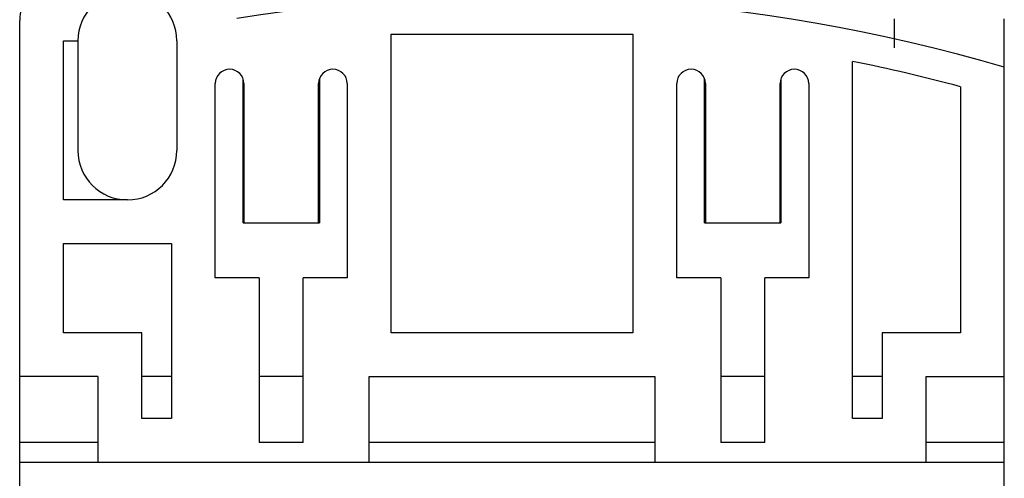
# Model space of a CAD drawing. Header units: millimetres. Extents: x 28 to 74, y 10 to 133.
# Tile 5 of 7: x 29 to 74, y 87 to 107. Entities that reach past the tile are written whole.
import ezdxf

# ---------------------------------------------------------------- set-up
doc = ezdxf.new("R2010")
doc.units = ezdxf.units.MM
doc.header["$LTSCALE"] = 9.356922
doc.layers.add('00_COMPONENTS_13', color=7, linetype='CONTINUOUS')

msp = doc.modelspace()

# ---------------------------------------------------------------- linework, layer by layer
at = {"layer": '00_COMPONENTS_13', "color": 7, "linetype": 'CONTINUOUS'}
for p, q in [((29.099, 35.511), (29.099, 107.427)), ((68.899, 106.187), (68.899, 107.511)), ((73.899, 35.595), (73.899, 107.511)), ((45.999, 93.211), (45.999, 106.811)), ((45.999, 106.811), (56.999, 106.811)), ((56.999, 106.811), (56.999, 93.211)), ((31.099, 99.261), (31.099, 106.511)), ((31.099, 106.511), (31.749, 106.511)), ((31.749, 106.511), (31.749, 101.511)), ((36.249, 106.511), (36.249, 101.511)), ((66.999, 89.311), (66.999, 105.567)), ((37.999, 95.711), (37.999, 104.561)), ((39.264, 98.211), (39.264, 104.771)), ((39.299, 104.561), (39.299, 98.211)), ((42.699, 98.211), (42.699, 104.561)), ((42.734, 104.771), (42.734, 98.211)), ((43.999, 104.561), (43.999, 95.711)), ((58.999, 95.711), (58.999, 104.561)), ((60.264, 98.211), (60.264, 104.771)), ((60.299, 104.561), (60.299, 98.211)), ((63.699, 98.211), (63.699, 104.561)), ((63.734, 104.771), (63.734, 98.211)), ((64.999, 104.561), (64.999, 95.711)), ((71.899, 104.417), (71.899, 93.211)), ((33.999, 99.261), (31.099, 99.261)), ((39.264, 98.211), (42.734, 98.211)), ((60.264, 98.211), (63.734, 98.211)), ((31.099, 93.211), (31.099, 97.281)), ((31.099, 97.281), (35.999, 97.281)), ((35.999, 97.281), (35.999, 89.311)), ((39.999, 95.711), (37.999, 95.711)), ((39.999, 95.711), (39.999, 88.211)), ((41.999, 88.211), (41.999, 95.711)), ((43.999, 95.711), (41.999, 95.711)), ((60.999, 95.711), (58.999, 95.711)), ((60.999, 95.711), (60.999, 88.211)), ((62.999, 88.211), (62.999, 95.711)), ((64.999, 95.711), (62.999, 95.711)), ((34.649, 93.211), (31.099, 93.211)), ((34.649, 89.311), (34.649, 93.211)), ((56.999, 93.211), (45.999, 93.211)), ((68.349, 93.211), (68.349, 89.311)), ((71.899, 93.211), (68.349, 93.211)), ((32.649, 91.211), (29.099, 91.211)), ((32.649, 91.211), (32.649, 87.311)), ((35.999, 91.211), (34.649, 91.211)), ((41.999, 91.211), (39.999, 91.211)), ((44.999, 87.311), (44.999, 91.211)), ((44.999, 91.211), (57.999, 91.211)), ((57.999, 91.211), (57.999, 87.311)), ((62.999, 91.211), (60.999, 91.211)), ((68.349, 91.211), (66.999, 91.211)), ((70.349, 87.311), (70.349, 91.211)), ((70.349, 91.211), (73.899, 91.211)), ((35.999, 89.311), (34.649, 89.311)), ((68.349, 89.311), (66.999, 89.311)), ((32.649, 88.211), (29.099, 88.211)), ((41.999, 88.211), (39.999, 88.211)), ((57.999, 88.211), (44.999, 88.211)), ((62.999, 88.211), (60.999, 88.211)), ((73.899, 88.211), (70.349, 88.211)), ((29.099, 87.311), (73.899, 87.311))]:
    msp.add_line(p, q, dxfattribs=at)
for centre, radius, start, end in [((31.099, 107.427), 2, 112.0243, 180), ((33.999, 106.511), 2.25, 0, 180), ((51.499, 28.511), 80, 73.7398, 99.00576), ((51.499, 28.511), 78.6, 74.95711, 78.62667), ((38.649, 104.561), 0.65, 0, 180), ((43.349, 104.561), 0.65, 0, 180), ((59.649, 104.561), 0.65, 0, 180), ((64.349, 104.561), 0.65, 0, 180), ((33.999, 101.511), 2.25, 180, 360)]:
    msp.add_arc(centre, radius, start, end, dxfattribs=at)

doc.saveas('drawing.dxf')
